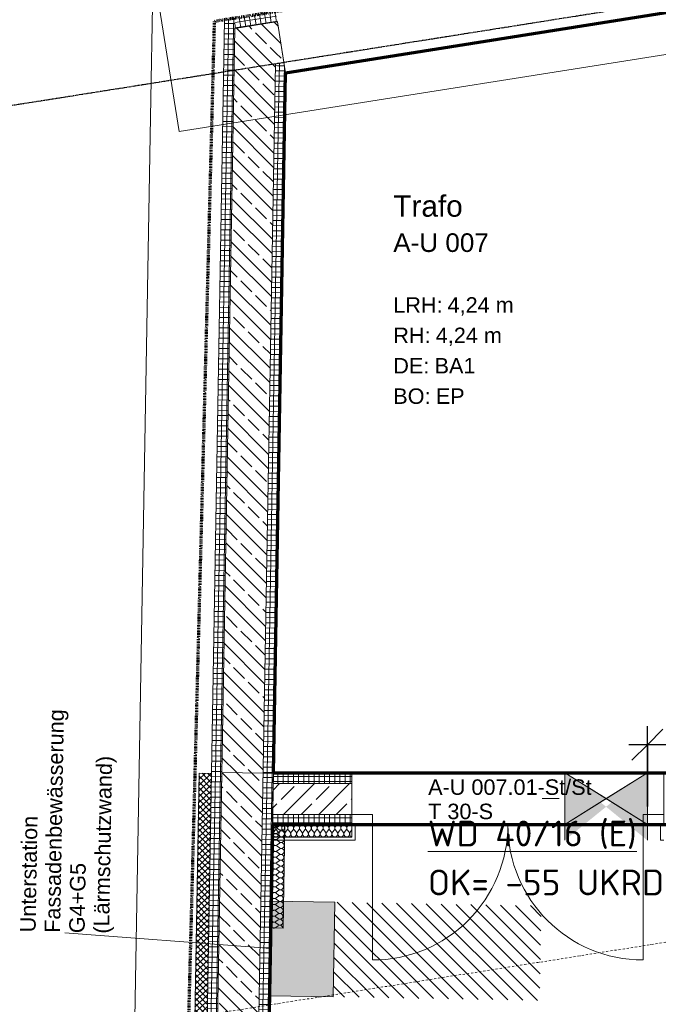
# Model space of a CAD drawing. Header units: millimetres. Extents: x 1523 to 74423, y -42059 to 10268.
# Tile 29 of 77: x 26099 to 29192, y -24454 to -19683. Entities that reach past the tile are written whole.
import ezdxf

# ---------------------------------------------------------------- set-up
doc = ezdxf.new("R2010")
doc.units = ezdxf.units.MM
for name, pattern in [('_Projekt 07 -  _  -  _  -  _  -', [7.5, 3.5, -2, 0, -2]), ('CAx_nichtHalbton', [20001.0584, 10000, -0.5292, 10000, -0.5292]), ('IMPORT-STRICHPUNKT _7_', [20, 10, -5, 0, -5]), ('Rasterlinie', [22.225, 12.7, -3.175, 3.175, -3.175]), ('Verdeckt 2x', [3.572, 2.3813, -1.1907])]:
    doc.linetypes.add(name, pattern=pattern)
for name, color, linetype, lineweight, true_color in [('00 A--Grünfassade', 7, 'Continuous', 13, 0x656565), ('10 VSI--Wärmeschutz _veritkal_', 7, 'Continuous', 13, 0x656565), ('20 A--Bodenplatte', 7, 'Continuous', 13, 0x656565), ('90 A--Achsraster _1_50_', 7, 'IMPORT-STRICHPUNKT _7_', 13, 0x656565), ('AD', 1, 'Continuous', 13, 0xff0000), ('Neubau_10 A--Wand außen _tragend_', 7, 'Continuous', 13, 0x656565), ('Neubau_10 A--Wand innen _tragend_', 7, 'Continuous', 13, 0x656565), ('Neubau_20 A--Bodenplatte', 7, 'Continuous', 13, 0x656565), ('Neubau_20 A--Gründungsbelag', 7, 'Continuous', 13, 0x656565), ('Neubau_80 A--Raum', 7, 'Continuous', 13, 0x656565), ('Xref_706_5_--_ÜP_-1_000_16_Übersichtsplan UG_IFC 2025_01_13_dwg', 7, 'Continuous', 13, 0x767676), ('XX', 7, 'Continuous', 18, 0x804040)]:
    doc.layers.add(name, color=color, linetype=linetype, lineweight=lineweight, true_color=true_color)
for name, color, linetype, lineweight in [('AD_Detail', 7, 'Continuous', 13), ('Ax-50_BM-Bem', 7, 'Continuous', 9), ('Ax_BM-Bem', 7, 'Continuous', 9), ('GB_HLS-OBJ', 7, 'Continuous', 18), ('M-EQPM-___-IDEN', 7, 'Continuous', 9), ('S-GRID-____-OTLN', 7, 'Continuous', 9)]:
    doc.layers.add(name, color=color, linetype=linetype, lineweight=lineweight)
doc.styles.add('Arial', font='arial.ttf', dxfattribs={"height": 75})
doc.styles.add('Arial_B', font='txt', dxfattribs={"height": 103.174603})
doc.styles.add('Arial_B_1', font='txt', dxfattribs={"height": 90.277778})
doc.styles.add('ISOCPEUR', font='isocpeur.ttf', dxfattribs={"height": 125})
doc.styles.add('ISOCPEUR_2', font='isocpeur.ttf', dxfattribs={"height": 90})
doc.dimstyles.new('KI_1_8_mm_Isocpeur__cm_m__Aufrundung_auf_5_mm_ELT_Gesamtbemaßung', dxfattribs={"dimscale": 304.8, "dimtxt": 89.638306, "dimasz": 0.492126, "dimexe": 0.295276, "dimexo": 0.0625, "dimgap": 0.049213, "dimtad": 1, "dimdec": 1, "dimlfac": 0.1, "dimrnd": 0.5, "dimdsep": 46, "dimtxsty": 'ISOCPEUR_2', "dimblk1": 'OBLIQUE', "dimblk2": 'OBLIQUE', "dimsah": 1, "dimcen": 0.09, "dimdle": 0.295276, "dimadec": 0, "dimazin": 0, "dimtfac": 1, "dimtdec": 4, "dimtix": 1, "dimtmove": 0, "dimatfit": 3, "dimfxl": 0.984252, "dimfxlon": 1, "dimtvp": 1, "dimtfill": 1, "dimtolj": 1, "dimtzin": 0, "dimlwd": 25, "dimlwe": 25, "dimarcsym": 2})
pattern_1 = [(355.336, (0, 0), (2.032807, 24.917217), []), (85.336, (0, 0), (-24.917217, 2.032807), [])]
pattern_2 = [(221.336, (0, 0), (-99.07104, 112.6274), []), (221.336, (33.02, -37.54), (-99.07104, 112.6274), []), (221.336, (66.05, -75.08), (-99.07104, 112.6274), [75, -25])]
pattern_3 = [(86.336, (0, 0), (-24.948899, 1.597632), []), (176.336, (0, 0), (1.597632, 24.948899), [])]

# ---------------------------------------------------------------- blocks, each defined once
blk = doc.blocks.new('SuD_WD_RB Allgemein - SuD_WD_RB Allgemein-41080451-SuD_-1UG gesamt Plot  - Blatt 1')
at = {"layer": 'AD', "lineweight": 18}
blk.add_hatch(color=256, dxfattribs=at).paths.add_polyline_path([(0, -200), (-125, 0), (-250, -200)])
at = {"layer": 'AD_Detail', "lineweight": 18, "true_color": 0xff0000}
blk.add_hatch(color=1, dxfattribs=at).paths.add_polyline_path([(0, 200), (-250, 200), (-125, 0)])
at = {"layer": 'AD', "color": 7}
for p, q in [((-250, -200), (0, 200)), ((-250, 200), (0, -200)), ((-250, -200), (-250, 200)), ((-250, 200), (0, 200)), ((0, 200), (0, -200)), ((0, -200), (-250, -200))]:
    blk.add_line(p, q, dxfattribs=at)
at = {"layer": 'AD_Detail'}
for p, q in [((0, 200), (-250, 200)), ((-250, 200), (-125, 0)), ((-125, 0), (0, 200)), ((-125, 0), (-250, -200)), ((0, -200), (-125, 0)), ((-250, -200), (0, -200))]:
    blk.add_line(p, q, dxfattribs=at)
blk = doc.blocks.new('Xref_706_5_--_ÜP_-1_000_11_Übersichtsplan UG_IFC 2024_09_30_dwg_Leere Fensteröffnung 27-41959659-SuD_-1UG gesamt Plot  - Blatt 1')
at = {"layer": 'Neubau_10 A--Wand außen _tragend_', "color": 9, "true_color": 0xcbcbcb}
blk.add_line((-1000, 0), (1000, 0), dxfattribs=at)
at = {"layer": 'Neubau_10 A--Wand außen _tragend_', "color": 9, "true_color": 0xcbcbcb, "flags": 128}
blk.add_lwpolyline([(1000, 50), (1000, 250), (1000, 300), (-1000, 300), (-1000, 250), (-1000, 50)], dxfattribs=at)
blk = doc.blocks.new('Xref_706_5_--_ÜP_-1_000_11_Übersichtsplan UG_IFC 2024_09_30_dwg__X95-41959663-SuD_-1UG gesamt Plot  - Blatt 1')
at = {"layer": 'Neubau_10 A--Wand innen _tragend_', "color": 9, "true_color": 0xcbcbcb}
for p, q in [((12381.6, -102588.5), (12371.7, -102579.2)), ((12375.3, -102645.3), (12364.9, -102635.5)), ((12377.8, -102622.6), (12365.5, -102629.8)), ((12378.4, -102616.9), (12368, -102607.1)), ((12380.9, -102594.2), (12368.6, -102601.4)), ((12371.5, -102679.4), (12359.2, -102686.6)), ((12372.1, -102673.7), (12361.7, -102663.9)), ((12374.6, -102651), (12362.3, -102658.2)), ((12365.8, -102730.5), (12355.4, -102720.7)), ((12368.3, -102707.7), (12356, -102715)), ((12369, -102702.1), (12358.5, -102692.3)), ((12359.5, -102787.3), (12349.1, -102777.5)), ((12362, -102764.5), (12349.7, -102771.8)), ((12362.7, -102758.9), (12352.2, -102749.1)), ((12365.2, -102736.1), (12352.9, -102743.4)), ((12355.7, -102821.3), (12343.4, -102828.6)), ((12356.4, -102815.7), (12345.9, -102805.9)), ((12358.9, -102792.9), (12346.6, -102800.2)), ((12350.1, -102872.5), (12339.6, -102862.7)), ((12352.6, -102849.7), (12340.3, -102857)), ((12353.2, -102844.1), (12342.8, -102834.3)), ((12343.8, -102929.2), (12333.3, -102919.5)), ((12346.3, -102906.5), (12334, -102913.8)), ((12346.9, -102900.8), (12336.5, -102891.1)), ((12349.4, -102878.1), (12337.1, -102885.4)), ((12340.6, -102957.6), (12330.2, -102947.9)), ((12343.1, -102934.9), (12330.8, -102942.2)), ((12340, -102963.3), (12339.5, -102963.6))]:
    blk.add_line(p, q, dxfattribs=at)
for centre, start, end in [((12361.4, -102589.1), 173.6681, 300.538), ((12361.4, -102589.1), 123.2748, 173.6681), ((12391.3, -102578.1), 226.7982, 340.3969), ((12355.1, -102645.9), 46.7982, 173.6681), ((12358.2, -102617.5), 173.6681, 300.538), ((12358.2, -102617.5), 46.7982, 173.6681), ((12385, -102634.9), 226.7982, 120.538), ((12388.2, -102606.5), 226.7982, 120.538), ((12351.9, -102674.3), 173.6681, 300.538), ((12351.9, -102674.3), 46.7982, 173.6681), ((12355.1, -102645.9), 173.6681, 300.538), ((12378.7, -102691.7), 226.7982, 120.538), ((12381.9, -102663.3), 226.7982, 120.538), ((12345.6, -102731.1), 173.6681, 300.538), ((12345.6, -102731.1), 46.7982, 173.6681), ((12348.8, -102702.7), 173.6681, 300.538), ((12348.8, -102702.7), 46.7982, 173.6681), ((12372.4, -102748.4), 226.7982, 120.538), ((12375.6, -102720.1), 226.7982, 120.538), ((12339.3, -102787.9), 46.7982, 173.6681), ((12342.5, -102759.5), 173.6681, 300.538), ((12342.5, -102759.5), 46.7982, 173.6681), ((12369.3, -102776.8), 226.7982, 120.538), ((12336.2, -102816.3), 173.6681, 300.538), ((12336.2, -102816.3), 46.7982, 173.6681), ((12339.3, -102787.9), 173.6681, 300.538), ((12363, -102833.6), 226.7982, 120.538), ((12366.1, -102805.2), 226.7982, 120.538), ((12329.9, -102873.1), 173.6681, 300.538), ((12329.9, -102873.1), 46.7982, 173.6681), ((12333, -102844.7), 173.6681, 300.538), ((12333, -102844.7), 46.7982, 173.6681), ((12356.7, -102890.4), 226.7982, 120.538), ((12359.8, -102862), 226.7982, 120.538), ((12323.6, -102929.9), 46.7982, 173.6681), ((12326.7, -102901.5), 173.6681, 300.538), ((12326.7, -102901.5), 46.7982, 173.6681), ((12353.5, -102918.8), 226.7982, 120.538), ((12320.4, -102958.3), 173.6681, 184.2511), ((12320.4, -102958.3), 46.7982, 173.6681), ((12323.6, -102929.9), 173.6681, 300.538), ((12347.2, -102975.6), 42.5002, 120.538), ((12350.4, -102947.2), 226.7982, 120.538)]:
    blk.add_arc(centre, 14.3, start, end, dxfattribs=at)
blk = doc.blocks.new('Xref_706_5_--_ÜP_-1_000_11_Übersichtsplan UG_IFC 2024_09_30_dwg_Tür Ol 2-Fl 27_5-41959666-SuD_-1UG gesamt Plot  - Blatt 1')
at = {"layer": 'Neubau_10 A--Wand innen _tragend_', "color": 9, "true_color": 0xcbcbcb}
for p, q in [((-655, 0), (-655, 655)), ((655, 0), (655, 655))]:
    blk.add_line(p, q, dxfattribs=at)
at = {"layer": 'Neubau_10 A--Wand innen _tragend_', "color": 9, "true_color": 0xcbcbcb, "flags": 128}
for points in [[(-755, 75), (-740, 75), (-740, 0)], [(755, 75), (740, 75), (740, 0)], [(-755, -50), (-655, -50), (-655, 0), (-755, 0), (-755, -50), (-755, 0), (-755, -50), (-755, -200), (-755, -250)], [(755, -50), (655, -50), (655, 0), (755, 0), (755, -50), (755, 0), (755, -50), (755, -200), (755, -250)]]:
    blk.add_lwpolyline(points, dxfattribs=at)
at = {"layer": 'Neubau_10 A--Wand innen _tragend_', "color": 9, "true_color": 0xcbcbcb}
for centre, start, end in [((-655, 0), 360, 90), ((655, 0), 90, 180)]:
    blk.add_arc(centre, 655, start, end, dxfattribs=at)
blk = doc.blocks.new('Xref_706_5_--_ÜP_-1_000_11_Übersichtsplan UG_IFC 2024_09_30_dwg__X425-41959998-SuD_-1UG gesamt Plot  - Blatt 1')
at = {"layer": '10 VSI--Wärmeschutz _veritkal_', "color": 9, "true_color": 0xcbcbcb, "flags": 128}
for points in [[(12304.7, -102957.7), (12308.3, -102957.6), (12312.1, -102956.5), (12315.5, -102954.4), (12318.1, -102951.5), (12319.8, -102947.9), (12320.5, -102944), (12320.1, -102940.1), (12318.7, -102936.5), (12311.6, -102924), (12309.9, -102917.1)], [(12310.1, -102915.3), (12312.2, -102909), (12318.1, -102904), (12325.9, -102902.8), (12333, -102905.9), (12337.5, -102912.3), (12338, -102920.1), (12334.3, -102926.9), (12324.3, -102937.2), (12322, -102940.4), (12320.6, -102944.1), (12320.3, -102948), (12321.1, -102951.9), (12322.9, -102955.4), (12325.6, -102958.2), (12328.9, -102960.3), (12332.7, -102961.3), (12336.7, -102961.3), (12340.5, -102960.2), (12343.8, -102958.1), (12346.4, -102955.1), (12348.1, -102951.6), (12348.8, -102947.7), (12348.4, -102943.8), (12347, -102940.1)], [(12375.3, -102943.7), (12376.8, -102947.4), (12377.2, -102951.3), (12376.5, -102955.2), (12374.8, -102958.8), (12372.1, -102961.7), (12368.8, -102963.8), (12365, -102964.9), (12361.1, -102965), (12357.3, -102963.9), (12353.9, -102961.9), (12351.2, -102959), (12349.4, -102955.5), (12348.6, -102951.6), (12349, -102947.7), (12350.3, -102944), (12352.7, -102940.8), (12362.6, -102930.6), (12366.3, -102923.7), (12365.9, -102915.9), (12361.4, -102909.5), (12354.2, -102906.5), (12346.5, -102907.6), (12340.5, -102912.7), (12338.1, -102920.1), (12340, -102927.7), (12347, -102940.1)], [(12403.7, -102947.4), (12405.1, -102951.1), (12405.5, -102955), (12404.8, -102958.9), (12403.1, -102962.4), (12400.5, -102965.3), (12397.1, -102967.4), (12393.4, -102968.6), (12389.4, -102968.6), (12385.6, -102967.6), (12382.2, -102965.5), (12379.6, -102962.7), (12377.8, -102959.1), (12377, -102955.3), (12377.3, -102951.4), (12378.7, -102947.7), (12381, -102944.5), (12391, -102934.2), (12394.7, -102927.4), (12394.2, -102919.6), (12389.7, -102913.2), (12382.5, -102910.1), (12374.8, -102911.3), (12368.9, -102916.3), (12366.4, -102923.7), (12368.3, -102931.3), (12375.3, -102943.7)], [(12432, -102951), (12433.5, -102954.7), (12433.9, -102958.6), (12433.2, -102962.5), (12431.4, -102966.1), (12428.8, -102969), (12425.5, -102971.1), (12421.7, -102972.2), (12417.8, -102972.3), (12414, -102971.2), (12410.6, -102969.2), (12407.9, -102966.3), (12406.1, -102962.8), (12405.3, -102958.9), (12405.6, -102955), (12407, -102951.3), (12409.3, -102948.1), (12419.3, -102937.9), (12423, -102931), (12422.5, -102923.2), (12418.1, -102916.8), (12410.9, -102913.8), (12403.2, -102914.9), (12397.2, -102920), (12394.8, -102927.4), (12396.6, -102935), (12403.7, -102947.4)], [(12460.3, -102954.7), (12461.8, -102958.4), (12462.2, -102962.3), (12461.5, -102966.2), (12459.8, -102969.7), (12457.1, -102972.6), (12453.8, -102974.7), (12450, -102975.9), (12446.1, -102975.9), (12442.3, -102974.9), (12438.9, -102972.8), (12436.2, -102969.9), (12434.4, -102966.4), (12433.7, -102962.6), (12434, -102958.6), (12435.3, -102954.9), (12437.7, -102951.8), (12447.6, -102941.5), (12451.3, -102934.7), (12450.9, -102926.9), (12446.4, -102920.5), (12439.2, -102917.4), (12431.5, -102918.6), (12425.5, -102923.6), (12423.1, -102931), (12425, -102938.6), (12432, -102951)], [(12517, -102962), (12518.5, -102965.6), (12518.9, -102969.6), (12518.2, -102973.4), (12516.5, -102977), (12513.8, -102979.9), (12510.5, -102982), (12506.7, -102983.2), (12502.8, -102983.2), (12499, -102982.2), (12495.6, -102980.1), (12492.9, -102977.2), (12491.1, -102973.7), (12490.3, -102969.9), (12490.6, -102965.9), (12492, -102962.2), (12494.4, -102959.1), (12504.3, -102948.8), (12508, -102942), (12507.6, -102934.2), (12503.1, -102927.8), (12495.9, -102924.7), (12488.2, -102925.9), (12482.2, -102930.9), (12479.8, -102938.3), (12481.6, -102945.9), (12488.7, -102958.3), (12490.1, -102962), (12490.5, -102965.9), (12489.8, -102969.8), (12488.1, -102973.3), (12485.5, -102976.3), (12482.2, -102978.4), (12478.4, -102979.5), (12474.4, -102979.5), (12470.6, -102978.5), (12467.3, -102976.5), (12464.6, -102973.6), (12462.8, -102970.1), (12462, -102966.2), (12462.3, -102962.3), (12463.7, -102958.6), (12466, -102955.4), (12476, -102945.2), (12479.7, -102938.3), (12479.2, -102930.5), (12474.7, -102924.1), (12467.6, -102921), (12459.8, -102922.2), (12453.9, -102927.2), (12451.5, -102934.7), (12453.3, -102942.3), (12460.3, -102954.7)], [(12573.7, -102969.3), (12575.1, -102972.9), (12575.5, -102976.9), (12574.9, -102980.7), (12573.1, -102984.3), (12570.5, -102987.2), (12567.2, -102989.3), (12563.4, -102990.4), (12559.4, -102990.5), (12555.6, -102989.4), (12552.3, -102987.4), (12549.6, -102984.5), (12547.8, -102981), (12547, -102977.2), (12547.3, -102973.2), (12548.7, -102969.5), (12551, -102966.4), (12561, -102956.1), (12564.7, -102949.2), (12564.2, -102941.4), (12559.7, -102935.1), (12552.6, -102932), (12544.8, -102933.1), (12538.9, -102938.2), (12536.5, -102945.6), (12538.3, -102953.2), (12545.4, -102965.6), (12546.8, -102969.3), (12547.2, -102973.2), (12546.5, -102977.1), (12544.8, -102980.6), (12542.2, -102983.6), (12538.8, -102985.7), (12535, -102986.8), (12531.1, -102986.8), (12527.3, -102985.8), (12523.9, -102983.8), (12521.2, -102980.9), (12519.4, -102977.4), (12518.7, -102973.5), (12519, -102969.6), (12520.4, -102965.9), (12522.7, -102962.7), (12532.6, -102952.5), (12536.4, -102945.6), (12535.9, -102937.8), (12531.4, -102931.4), (12524.2, -102928.3), (12516.5, -102929.5), (12510.6, -102934.5), (12508.1, -102942), (12510, -102949.6), (12517, -102962)], [(12602, -102972.9), (12603.5, -102976.6), (12603.9, -102980.5), (12603.2, -102984.4), (12601.5, -102987.9), (12598.8, -102990.9), (12595.5, -102993), (12591.7, -102994.1), (12587.8, -102994.1), (12584, -102993.1), (12580.6, -102991.1), (12577.9, -102988.2), (12576.1, -102984.7), (12575.3, -102980.8), (12575.7, -102976.9), (12577, -102973.2), (12579.4, -102970), (12589.3, -102959.8), (12593, -102952.9), (12592.6, -102945.1), (12588.1, -102938.7), (12580.9, -102935.6), (12573.2, -102936.8), (12567.2, -102941.8), (12564.8, -102949.3), (12566.7, -102956.8), (12573.7, -102969.3)], [(12687, -102983.9), (12688.5, -102987.5), (12688.9, -102991.4), (12688.2, -102995.3), (12686.5, -102998.9), (12683.8, -103001.8), (12680.5, -103003.9), (12676.7, -103005), (12672.8, -103005.1), (12669, -103004), (12665.6, -103002), (12662.9, -102999.1), (12661.1, -102995.6), (12660.4, -102991.7), (12660.7, -102987.8), (12662, -102984.1), (12664.4, -102980.9), (12674.3, -102970.7), (12678, -102963.8), (12677.6, -102956), (12673.1, -102949.6), (12665.9, -102946.6), (12658.2, -102947.7), (12652.2, -102952.8), (12649.8, -102960.2), (12651.7, -102967.8), (12658.7, -102980.2), (12660.2, -102983.9), (12660.6, -102987.8), (12659.9, -102991.7), (12658.1, -102995.2), (12655.5, -102998.2), (12652.2, -103000.3), (12648.4, -103001.4), (12644.5, -103001.4), (12640.7, -103000.4), (12637.3, -102998.3), (12634.6, -102995.5), (12632.8, -102992), (12632, -102988.1), (12632.3, -102984.2), (12633.7, -102980.5), (12636, -102977.3), (12646, -102967.1), (12649.7, -102960.2), (12649.2, -102952.4), (12644.8, -102946), (12637.6, -102942.9), (12629.9, -102944.1), (12623.9, -102949.1), (12621.5, -102956.6), (12623.3, -102964.1), (12630.4, -102976.6), (12631.8, -102980.2), (12632.2, -102984.2), (12631.5, -102988), (12629.8, -102991.6), (12627.2, -102994.5), (12623.8, -102996.6), (12620.1, -102997.7), (12616.1, -102997.8), (12612.3, -102996.7), (12608.9, -102994.7), (12606.3, -102991.8), (12604.5, -102988.3), (12603.7, -102984.4), (12604, -102980.5), (12605.4, -102976.8), (12607.7, -102973.6), (12617.7, -102963.4), (12621.4, -102956.5), (12620.9, -102948.7), (12616.4, -102942.4), (12609.2, -102939.3), (12601.5, -102940.4), (12595.6, -102945.5), (12593.1, -102952.9), (12595, -102960.5), (12602, -102972.9)], [(12687, -102983.9), (12680, -102971.4), (12678.2, -102963.8), (12680.6, -102956.4), (12686.5, -102951.4), (12694.3, -102950.2), (12701.4, -102953.3), (12705.9, -102959.7), (12706.4, -102967.5), (12702.7, -102974.3), (12692.7, -102984.6), (12690.4, -102987.8), (12689, -102991.5), (12688.7, -102995.4), (12689.5, -102999.3), (12691.3, -103002.8), (12694, -103005.6), (12697.3, -103007.7), (12701.1, -103008.7), (12705.1, -103008.7), (12708.9, -103007.6), (12712.2, -103005.5), (12714.8, -103002.5), (12716.5, -102999), (12717.2, -102995.1), (12716.8, -102991.2), (12715.4, -102987.5)], [(12715.4, -102987.5), (12708.3, -102975.1), (12706.5, -102967.5), (12708.9, -102960.1), (12714.9, -102955), (12722.6, -102953.9), (12729.8, -102956.9), (12734.3, -102963.3), (12734.7, -102971.1), (12731, -102978), (12721.1, -102988.2), (12718.7, -102991.4), (12717.3, -102995.1), (12717, -102999), (12717.8, -103002.9), (12719.6, -103006.4), (12722.3, -103009.3), (12725.7, -103011.3), (12729.5, -103012.4), (12733.4, -103012.3), (12737.2, -103011.2), (12740.5, -103009.1), (12743.2, -103006.2), (12744.9, -103002.6), (12745.6, -102998.7), (12745.2, -102994.8), (12743.7, -102991.1)], [(12743.7, -102991.1), (12736.7, -102978.7), (12734.8, -102971.1), (12737.3, -102963.7), (12743.2, -102958.7), (12750.9, -102957.5), (12758.1, -102960.6), (12762.6, -102967), (12763.1, -102974.8), (12759.4, -102981.6), (12749.4, -102991.9), (12747.1, -102995.1), (12745.7, -102998.8), (12745.4, -103002.7), (12746.1, -103006.5), (12747.9, -103010.1), (12750.6, -103012.9), (12754, -103015), (12757.8, -103016), (12761.8, -103016), (12765.5, -103014.9), (12768.9, -103012.7), (12771.5, -103009.8), (12773.2, -103006.3), (12773.9, -103002.4), (12773.5, -102998.5), (12772.1, -102994.8)], [(12772.1, -102994.8), (12765, -102982.4), (12763.2, -102974.8), (12765.6, -102967.4), (12771.6, -102962.3), (12779.3, -102961.2), (12786.4, -102964.2), (12790.9, -102970.6), (12791.4, -102978.4), (12787.7, -102985.3), (12777.7, -102995.5), (12775.4, -102998.7), (12774, -103002.4), (12773.7, -103006.3), (12774.5, -103010.2), (12776.3, -103013.7), (12779, -103016.6), (12782.3, -103018.6), (12786.1, -103019.7), (12790.1, -103019.6), (12793.9, -103018.5), (12797.2, -103016.4), (12799.8, -103013.5), (12801.6, -103009.9), (12802.2, -103006), (12801.9, -103002.1), (12800.4, -102998.4)], [(12807.9, -102964.9), (12807.6, -102964.8), (12799.9, -102966), (12793.9, -102971), (12791.5, -102978.4), (12793.4, -102986), (12800.4, -102998.4)], [(12802.7, -103005.1), (12802.4, -103006), (12802, -103010), (12802.1, -103010.1)]]:
    blk.add_lwpolyline(points, dxfattribs=at)
blk = doc.blocks.new('Xref_706_5_--_ÜP_-1_000_11_Übersichtsplan UG_IFC 2024_09_30_dwg_ARROWHEAD_10-41960317-SuD_-1UG gesamt Plot  - Blatt 1')
at = {"layer": '00 A--Grünfassade', "color": 9, "true_color": 0xcbcbcb}
blk.add_line((0, 0), (-1000, 0), dxfattribs=at)
blk = doc.blocks.new('Xref_706_5_--_ÜP_-1_000_11_Übersichtsplan UG_IFC 2024_09_30_dwg_Standard-Rastermarker_7-41960560-SuD_-1UG gesamt Plot  - Blatt 1')
at = {"layer": '90 A--Achsraster _1_50_', "color": 9, "true_color": 0xcbcbcb}
blk.add_line((0, 0), (54355.4, 0), dxfattribs=at)
blk = doc.blocks.new('Xref_706_5_--_ÜP_-1_000_11_Übersichtsplan UG_IFC 2024_09_30_dwg_Standard-Rastermarker_7-V4-SuD_-1UG gesamt Plot  - Blatt 1')
at = {"layer": '90 A--Achsraster _1_50_', "color": 9, "true_color": 0xcbcbcb}
blk.add_line((0, 0), (53642.7, 0), dxfattribs=at)
blk = doc.blocks.new('Xref_706_5_--_ÜP_-1_000_16_Übersichtsplan UG_IFC 2025_01_13_dwg-35469238-SuD_-1UG gesamt Plot  - Blatt 1')
at = {"layer": '00 A--Grünfassade', "true_color": 0xcbcbcb}
h = blk.add_hatch(dxfattribs=at)
h.set_pattern_fill('FP_22', color=9, style=0, pattern_type=2)
h.set_pattern_definition([(221.336, (0, 0), (-33.023679, 37.542465), [])])
h.paths.add_polyline_path([(18016, -101037.7), (17559, -101000.4), (17477.6, -101997.1), (17934.7, -102034.3), (17968.5, -101620.5)])
at = {"layer": '00 A--Grünfassade', "true_color": 0xededed}
blk.add_hatch(color=7, dxfattribs=at).paths.add_polyline_path([(17934.7, -102034.3), (17477.6, -101997.1), (17452.5, -102304.8), (17909.6, -102342.1), (17912, -102313.3)])
at = {"layer": '10 VSI--Wärmeschutz _veritkal_', "true_color": 0xcbcbcb}
h = blk.add_hatch(dxfattribs=at)
h.set_pattern_fill('FP_18', color=9, style=0, pattern_type=2)
h.set_pattern_definition([(220.336, (0, 0), (-12.945377, 15.2452358), []), (310.336, (0, 0), (15.2452358, 12.945377), [])])
h.paths.add_polyline_path([(23546.8, -103102.9), (16816.7, -102553.9), (16811.8, -102613.7), (23541.9, -103162.7), (23542.7, -103152.8)])
at = {"layer": 'Neubau_10 A--Wand außen _tragend_', "true_color": 0xcbcbcb}
h = blk.add_hatch(dxfattribs=at)
h.set_pattern_fill('FP_4', color=9, style=0, pattern_type=2)
h.set_pattern_definition([(275.336, (0, 0), (24.8916616, 2.324905), []), (5.336, (0, 0), (-2.324905, 24.8916616), [])])
h.paths.add_polyline_path([(13221.1, -102210.4), (13201.6, -102001.6), (13151.8, -102006.2), (13170.7, -102206.3), (13213.9, -102209.8)])
h = blk.add_hatch(dxfattribs=at)
h.set_pattern_fill('FP_2', color=9, style=0, pattern_type=2)
h.set_pattern_definition(pattern_2)
h.paths.add_polyline_path([(13404.7, -102024.7), (13400.8, -101983), (13201.6, -102001.6), (13202.2, -102008.2), (13398.1, -102024.2)])
h = blk.add_hatch(dxfattribs=at)
h.set_pattern_fill('FP_2', color=9, style=0, pattern_type=2)
h.set_pattern_definition(pattern_2)
h.paths.add_polyline_path([(13404.7, -102024.7), (13202.2, -102008.2), (13221.3, -102210.3), (13403.8, -102025.6)])
h = blk.add_hatch(dxfattribs=at)
h.set_pattern_fill('FP_8', color=9, style=0, pattern_type=2)
h.set_pattern_definition(pattern_1)
h.paths.add_polyline_path([(13450.5, -101978.3), (13400.8, -101983), (13404.7, -102024.7), (13443.3, -101985.7)])
h = blk.add_hatch(dxfattribs=at)
h.set_pattern_fill('FP_8', color=9, style=0, pattern_type=2)
h.set_pattern_definition(pattern_1)
h.paths.add_polyline_path([(13455.3, -102028.9), (13450.5, -101978.3), (13404.7, -102024.7), (13447.3, -102028.2)])
h = blk.add_hatch(dxfattribs=at)
h.set_pattern_fill('FP_8', color=9, style=0, pattern_type=2)
h.set_pattern_definition(pattern_1)
h.paths.add_polyline_path([(16834.8, -102254.4), (13450.5, -101978.3), (13455.3, -102028.9), (16830.7, -102304.2), (16834.7, -102255.3)])
h = blk.add_hatch(dxfattribs=at)
h.set_pattern_fill('FP_2', color=9, style=0, pattern_type=2)
h.set_pattern_definition(pattern_2)
h.paths.add_polyline_path([(13423.5, -102226.9), (13404.7, -102024.7), (13221.1, -102210.4), (13391.9, -102224.4)])
h = blk.add_hatch(dxfattribs=at)
h.set_pattern_fill('FP_2', color=9, style=0, pattern_type=2)
h.set_pattern_definition(pattern_2)
h.paths.add_polyline_path([(16830.7, -102304.2), (13404.7, -102024.7), (13423.5, -102226.9), (16814.5, -102503.6), (16821.2, -102421.8)])
h = blk.add_hatch(dxfattribs=at)
h.set_pattern_fill('FP_8', color=9, style=0, pattern_type=2)
h.set_pattern_definition(pattern_1)
h.paths.add_polyline_path([(13221.1, -102210.4), (13170.5, -102206.3), (13175.3, -102256.8), (13217.8, -102213.8)])
h = blk.add_hatch(dxfattribs=at)
h.set_pattern_fill('FP_8', color=9, style=0, pattern_type=2)
h.set_pattern_definition(pattern_1)
h.paths.add_polyline_path([(13225.9, -102261), (13221.1, -102210.4), (13175.3, -102256.8), (13217.9, -102260.3)])
h = blk.add_hatch(dxfattribs=at)
h.set_pattern_fill('FP_8', color=9, style=0, pattern_type=2)
h.set_pattern_definition(pattern_1)
h.paths.add_polyline_path([(16814.5, -102503.6), (13221.1, -102210.4), (13225.9, -102261), (16810.4, -102553.4)])
h = blk.add_hatch(dxfattribs=at)
h.set_pattern_fill('FP_8', color=9, style=0, pattern_type=2)
h.set_pattern_definition(pattern_1)
h.paths.add_polyline_path([(23571.2, -102803.9), (16834.8, -102254.4), (16830.7, -102304.2), (23567.1, -102853.8)])
h = blk.add_hatch(dxfattribs=at)
h.set_pattern_fill('FP_2', color=9, style=0, pattern_type=2)
h.set_pattern_definition(pattern_2)
h.paths.add_polyline_path([(23567.1, -102853.8), (16830.7, -102304.2), (16814.5, -102503.6), (23550.9, -103053.1), (23560.5, -102935.5)])
h = blk.add_hatch(dxfattribs=at)
h.set_pattern_fill('FP_8', color=9, style=0, pattern_type=2)
h.set_pattern_definition(pattern_1)
h.paths.add_polyline_path([(23550.9, -103053.1), (16814.5, -102503.6), (16810.4, -102553.4), (23546.8, -103102.9)])
at = {"layer": 'Neubau_10 A--Wand innen _tragend_', "true_color": 0xededed}
for points in [[(17274.9, -100467.4), (17197.9, -100462.5), (17079.3, -100627.7), (17099.9, -100656.6), (17191.8, -100557.3)], [(17249.3, -100866.6), (17099.9, -100656.6), (17075.8, -100682.7), (17172.3, -100861.7)]]:
    blk.add_hatch(color=7, dxfattribs=at).paths.add_polyline_path(points)
at = {"layer": 'Neubau_10 A--Wand innen _tragend_', "true_color": 0xcbcbcb}
h = blk.add_hatch(dxfattribs=at)
h.set_pattern_fill('FP_7', color=9, style=0, pattern_type=2)
h.set_pattern_definition(pattern_3)
h.paths.add_polyline_path([(16888.5, -102198.4), (16909, -101877.7), (16859.1, -101874.5), (16834.8, -102254.4), (16884.7, -102258.5), (16885.3, -102247.6)])
h = blk.add_hatch(dxfattribs=at)
h.set_pattern_fill('FP_5', color=9, style=0, pattern_type=2)
h.set_pattern_definition([(131.336, (0, 0), (90.10192, 79.25683), []), (131.336, (-45.05, -39.63), (90.10192, 79.25683), [90, -30])])
h.paths.add_polyline_path([(17035, -102257.2), (17058.7, -101887.3), (16909, -101877.7), (16884.7, -102258.5), (17034.2, -102270.7), (17034.4, -102267.2)])
h = blk.add_hatch(dxfattribs=at)
h.set_pattern_fill('FP_7', color=9, style=0, pattern_type=2)
h.set_pattern_definition(pattern_3)
h.paths.add_polyline_path([(17084.9, -102260.4), (17108.6, -101890.5), (17058.7, -101887.3), (17034.2, -102270.7), (17084, -102274.7), (17084.3, -102270.4)])
h = blk.add_hatch(dxfattribs=at)
h.set_pattern_fill('FP_12', color=9, style=0, pattern_type=2)
h.set_pattern_definition([(86.336, (0, 0), (-86.42598, 5.53439), [0, -50]), (86.336, (-41.615, 27.72), (-86.42598, 5.53439), [0, -50])])
h.paths.add_polyline_path([(17184.4, -101880.3), (17109.6, -101875.5), (17108.6, -101890.5), (17183.5, -101895.3)])
at = {"layer": '00 A--Grünfassade', "color": 9, "true_color": 0xcbcbcb}
blk.add_line((17673.2, -102379.9), (17542.7, -103312.5), dxfattribs=at)
at = {"layer": '00 A--Grünfassade', "color": 9, "true_color": 0xcbcbcb, "flags": 128}
blk.add_lwpolyline([(17452.5, -102304.8), (17477.6, -101997.1), (17934.7, -102034.3), (17909.6, -102342.1)], close=True, dxfattribs=at)
at = {"layer": '10 VSI--Wärmeschutz _veritkal_', "color": 9, "true_color": 0xcbcbcb, "flags": 128}
for points in [[(17084, -102274.7), (17088.9, -102214.9), (17587.2, -102255.6), (17582.4, -102315.4), (17084, -102274.7), (17582.4, -102315.4)], [(23541.9, -103162.7), (23546.8, -103102.9), (16816.7, -102553.9), (16811.8, -102613.7), (23482.1, -103157.9)]]:
    blk.add_lwpolyline(points, dxfattribs=at)
at = {"layer": '20 A--Bodenplatte', "color": 9, "true_color": 0xcbcbcb, "flags": 128}
blk.add_lwpolyline([(12853.5, -102038.3), (12904.7, -102585.9), (13701.2, -102511.5), (12882.6, -93747.2), (12086, -93821.6), (12137.2, -94369.2), (12435.9, -94341.3), (13152.2, -102010.4)], close=True, dxfattribs=at)
at = {"layer": '90 A--Achsraster _1_50_', "color": 161, "true_color": 0xaaaaff}
blk.add_line((14301.4, -111625.3), (12836.1, -95937.3), dxfattribs=at)
at = {"layer": 'Neubau_10 A--Wand außen _tragend_', "color": 9, "true_color": 0xcbcbcb, "flags": 128}
for points in [[(20166, -102526.1), (16834.8, -102254.4), (13450.5, -101978.3), (13201.6, -102001.6), (13202.2, -102008.2), (13221.1, -102210.4), (23550.9, -103053.1), (23567.1, -102853.8), (23542.7, -103152.8), (32047.9, -103846.6), (32072.3, -103547.6), (32076.4, -103497.8), (26522.1, -103044.6)], [(13400.8, -101983), (13404.7, -102024.7), (32072.3, -103547.6)], [(13175.3, -102256.8), (16810.4, -102553.4), (23546.8, -103102.9)], [(16814.5, -102503.6), (16830.7, -102304.2), (16834.8, -102254.4)]]:
    blk.add_lwpolyline(points, dxfattribs=at)
at = {"layer": 'Neubau_10 A--Wand innen _tragend_', "color": 9, "true_color": 0xcbcbcb}
for p, q in [((17274.9, -100467.4), (16950.6, -100446.7)), ((16925, -100845.8), (17249.3, -100866.6))]:
    blk.add_line(p, q, dxfattribs=at)
at = {"layer": 'Neubau_10 A--Wand innen _tragend_', "color": 9, "true_color": 0xcbcbcb, "flags": 128}
for points in [[(17143.8, -102279.6), (17084, -102274.7), (17109.6, -101875.5), (17184.4, -101880.3), (17183.5, -101895.3), (17158.8, -102280.8), (17143.8, -102279.6), (17168.5, -101894.3), (16859.1, -101874.5), (16834.8, -102254.4), (16884.7, -102258.5)], [(17034.2, -102270.7), (16884.7, -102258.5), (16909, -101877.7)], [(17084, -102274.7), (17034.2, -102270.7), (17058.7, -101887.3)]]:
    blk.add_lwpolyline(points, dxfattribs=at)
at = {"layer": 'Neubau_20 A--Bodenplatte', "color": 9, "true_color": 0xcbcbcb, "flags": 128}
blk.add_lwpolyline([(32112.2, -104203), (23637.3, -103511.6), (23632.6, -103461.1), (13714.3, -102652), (12904.7, -102585.9), (9947.6, -102862.2), (9128.9, -94097.8), (12086, -93821.6)], dxfattribs=at)
at = {"layer": 'Neubau_20 A--Gründungsbelag', "color": 9, "true_color": 0xcbcbcb, "flags": 128}
for points in [[(19300.7, -95041.5), (17554.3, -94929.7), (17341.5, -98252.9), (17092.1, -98237), (17304.8, -94913.7), (12763.5, -94622.9), (13231, -99628.1), (16987.6, -99868.6), (16995.6, -99743.9), (17245.1, -99759.8), (17205.1, -100383.6), (16955.6, -100367.6), (16971.6, -100118.1), (13254.6, -99880.1), (13450.5, -101978.3)], [(13450.5, -101978.3), (16834.8, -102254.4), (16859.1, -101874.5), (17108.6, -101890.5), (17084, -102274.7), (19840.2, -102499.6), (20166, -102526.1)]]:
    blk.add_lwpolyline(points, dxfattribs=at)
for name, p, rotation in [('Xref_706_5_--_ÜP_-1_000_11_Übersichtsplan UG_IFC 2024_09_30_dwg_Standard-Rastermarker_7-41960560-SuD_-1UG gesamt Plot  - Blatt 1', (14224.8, -110805.2), 95.33628353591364), ('Xref_706_5_--_ÜP_-1_000_11_Übersichtsplan UG_IFC 2024_09_30_dwg_Standard-Rastermarker_7-V4-SuD_-1UG gesamt Plot  - Blatt 1', (18705.3, -110386.7), 95.33628353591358), ('Xref_706_5_--_ÜP_-1_000_11_Übersichtsplan UG_IFC 2024_09_30_dwg__X95-41959663-SuD_-1UG gesamt Plot  - Blatt 1', (0, 0), 2.668141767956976), ('Xref_706_5_--_ÜP_-1_000_11_Übersichtsplan UG_IFC 2024_09_30_dwg__X425-41959998-SuD_-1UG gesamt Plot  - Blatt 1', (0, 0), 2.668141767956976)]:
    blk.add_blockref(name, p, dxfattribs=dict(rotation=rotation))
at = {"extrusion": (0, 0, -1), "zscale": -1}
for name, p, rotation in [('Xref_706_5_--_ÜP_-1_000_11_Übersichtsplan UG_IFC 2024_09_30_dwg_Leere Fensteröffnung 27-41959659-SuD_-1UG gesamt Plot  - Blatt 1', (-13058.8, -101010.5), 84.6637164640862), ('Xref_706_5_--_ÜP_-1_000_11_Übersichtsplan UG_IFC 2024_09_30_dwg_Tür Ol 2-Fl 27_5-41959666-SuD_-1UG gesamt Plot  - Blatt 1', (-17156.9, -101137), 93.66371646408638)]:
    blk.add_blockref(name, p, dxfattribs=dict(at, rotation=rotation))
at = {"xscale": 0.05699999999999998, "yscale": 0.05699999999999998, "zscale": 0.05699999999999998, "rotation": 82.03651243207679}
blk.add_blockref('Xref_706_5_--_ÜP_-1_000_11_Übersichtsplan UG_IFC 2024_09_30_dwg_ARROWHEAD_10-41960317-SuD_-1UG gesamt Plot  - Blatt 1', (17681.1, -102323.4), dxfattribs=at)
at = {"layer": '00 A--Grünfassade', "char_height": 75, "attachment_point": 1, "rotation": 175.3363, "line_spacing_factor": 0.941778, "style": 'Arial'}
for s, insert, width in [('(Lärmschutzwand)', (17554.1, -103172.9), 1025.641), ('G4+G5', (17544.5, -103291.2), 406.767), ('Fassadenbewässerung', (17534.8, -103409.6), 1291.922), ('Unterstation', (17525.2, -103528), 674.885)]:
    blk.add_mtext(s, dxfattribs=dict(at, insert=insert, width=width))
at = {"layer": 'Neubau_10 A--Wand innen _tragend_', "char_height": 75, "attachment_point": 1, "rotation": 86.3363, "line_spacing_factor": 0.941778, "style": 'Arial'}
for s, insert, width in [('A-U 007.01-St/St', (16912.3, -101508.1), 946.675), ('T 30-S', (17029.9, -101515.6), 375.548)]:
    blk.add_mtext(s, dxfattribs=dict(at, insert=insert, width=width))
at = {"layer": 'Neubau_80 A--Raum', "attachment_point": 1, "rotation": 86.3363, "line_spacing_factor": 0.941778}
for s, insert, char_height, width, style in [('4,24 m', (14586.4, -101264.9), 75, 382.894, 'Arial'), ('4,24 m', (14729.8, -101331.4), 75, 382.894, 'Arial'), ('A-U 007', (14260.7, -101507.5), 90.28, 543.112, 'Arial_B_1'), ('Trafo', (14077.3, -101495.8), 103.17, 419.921, 'Arial_B'), ('BA1', (14876.4, -101346.5), 75, 236.898, 'Arial'), ('EP', (15023.8, -101350.2), 75, 167.114, 'Arial'), ('LRH:', (14569.6, -101527.3), 75, 284.645, 'Arial'), ('RH:', (14716.6, -101536.7), 75, 214.861, 'Arial'), ('DE:', (14863.6, -101546.1), 75, 208.434, 'Arial'), ('BO:', (15010.7, -101555.6), 75, 215.779, 'Arial')]:
    blk.add_mtext(s, dxfattribs=dict(at, insert=insert, char_height=char_height, width=width, style=style))
blk = doc.blocks.new('DIMBLOCK5-SuD_-1UG gesamt Plot  - Blatt 1')
at = {"layer": 'Ax-50_BM-Bem', "lineweight": 25}
for p, q in [((29138.9, -23496.2), (29138.9, -23106.2)), ((29138.9, -23196.2), (29213.9, -23121.2)), ((29468.1, -23496.2), (29468.1, -23106.2)), ((29468.1, -23196.2), (29543.1, -23121.2)), ((29558.1, -23196.2), (29048.9, -23196.2)), ((29138.9, -23196.2), (29063.9, -23271.2)), ((29138.9, -23196.2), (29138.9, -23496.2)), ((29468.1, -23196.2), (29393.1, -23271.2)), ((29468.1, -23196.2), (29468.1, -23496.2))]:
    blk.add_line(p, q, dxfattribs=at)
at = {"layer": 'Ax-50_BM-Bem', "color": 0, "lineweight": 25, "insert": (29240.8, -23063.6), "char_height": 90, "width": 150.589, "attachment_point": 1, "line_spacing_factor": 1.149209, "style": 'ISOCPEUR_2', "bg_fill": 3, "box_fill_scale": 1.25, "bg_fill_color": 256, "bg_fill_true_color": 13158600, "bg_fill_transparency": 0}
blk.add_mtext('33', dxfattribs=at)
blk = doc.blocks.new('_Oblique')
at = {"color": 0, "linetype": 'ByBlock', "lineweight": -2}
blk.add_line((-0.5, -0.5), (0.5, 0.5), dxfattribs=at)

msp = doc.modelspace()

# ---------------------------------------------------------------- linework, layer by layer
at = {"layer": 'M-EQPM-___-IDEN'}
msp.add_line((28711.506, -23457.34), (28629.701, -23457.34), dxfattribs=at)
at = {"layer": 'S-GRID-____-OTLN', "linetype": 'Rasterlinie', "lineweight": 25}
msp.add_line((73593.534, -12570.439), (16852.967, -21557.262), dxfattribs=at)
at = {"layer": 'XX', "color": 5, "linetype": '_Projekt 07 -  _  -  _  -  _  -', "lineweight": 70, "true_color": 0x0000ff}
for p, q in [((34801.534, -18462.008), (27041.021, -19691.153)), ((27041.021, -19691.153), (26551.187, -38705.13))]:
    msp.add_line(p, q, dxfattribs=at)
at = {"layer": 'XX', "color": 7, "linetype": 'CAx_nichtHalbton', "lineweight": 70, "true_color": 0xffffff}
for p, q in [((27386.739, -19939.5), (29468.145, -19609.837)), ((27327.48, -23334.495), (27386.739, -19939.5)), ((29468.145, -23334.495), (27327.48, -23334.495)), ((27323.116, -23584.495), (27269.15, -26676.198)), ((34683.186, -23584.495), (27323.116, -23584.495))]:
    msp.add_line(p, q, dxfattribs=at)
at = {"layer": 'XX', "color": 9, "linetype": 'Verdeckt 2x', "true_color": 0xc0c0c0}
for p, q in [((27386.739, -19939.5), (27327.48, -23334.495)), ((27327.48, -23334.495), (29468.145, -23334.495))]:
    msp.add_line(p, q, dxfattribs=at)

# ---------------------------------------------------------------- block references
at = {"layer": 'GB_HLS-OBJ', "rotation": 270.0000000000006}
msp.add_blockref('SuD_WD_RB Allgemein - SuD_WD_RB Allgemein-41080451-SuD_-1UG gesamt Plot  - Blatt 1', (28938.912, -23582.349), dxfattribs=at)
at = {"layer": 'Xref_706_5_--_ÜP_-1_000_16_Übersichtsplan UG_IFC 2025_01_13_dwg', "color": 9, "true_color": 0xcbcbcb, "rotation": 273.663716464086}
msp.add_blockref('Xref_706_5_--_ÜP_-1_000_16_Übersichtsplan UG_IFC 2025_01_13_dwg-35469238-SuD_-1UG gesamt Plot  - Blatt 1', (128297.139, 0), dxfattribs=at)

# ---------------------------------------------------------------- texts
at = {"layer": 'M-EQPM-___-IDEN', "color": 1, "true_color": 0xff0000, "char_height": 125, "attachment_point": 1, "style": 'ISOCPEUR'}
for s, insert, width in [('\\LWD 40/16 (E)', (28075.701, -23564.057), 1222.57344), ('OK= -55 UKRD', (28075.701, -23801.32), 1338.81812)]:
    msp.add_mtext(s, dxfattribs=dict(at, insert=insert, width=width))

# ---------------------------------------------------------------- next in the draw order: dimensions: what is measured, and where the dimension line sits
at = {"layer": 'Ax_BM-Bem', "lineweight": 25}
dim = msp.add_linear_dim(base=(29138.912, -23196.217), p1=(29468.145, -23496.217), p2=(29138.912, -23496.217), dimstyle='KI_1_8_mm_Isocpeur__cm_m__Aufrundung_auf_5_mm_ELT_Gesamtbemaßung', override={"dimpost": '<>', "dimfxl": 329.233406}, dxfattribs=at)
dim.commit()
dim.dimension.update_dxf_attribs({"geometry": 'DIMBLOCK5-SuD_-1UG gesamt Plot  - Blatt 1', "text_midpoint": (29303.529, -23136.217)})

doc.saveas('drawing.dxf')
